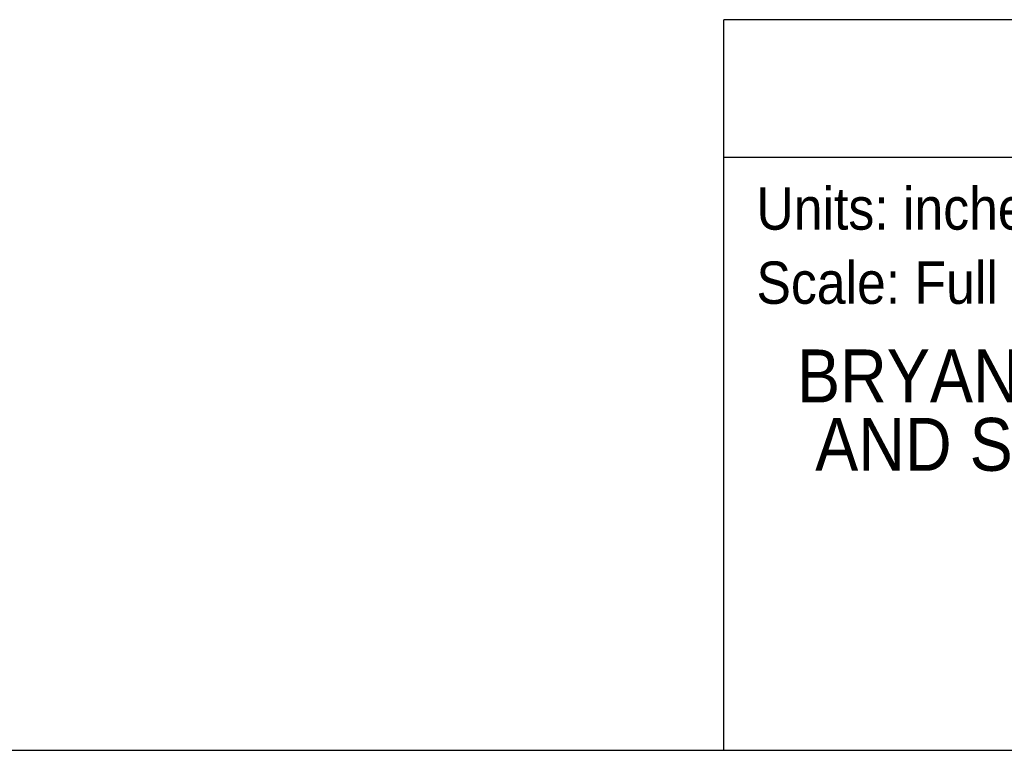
# Model space of a CAD drawing. Header units: inches. Extents: x 0 to 33, y 0 to 25.5.
# Tile 5 of 16: x 12.6 to 23, y 0 to 7.8. Entities that reach past the tile are written whole.
import ezdxf
from ezdxf.enums import TextEntityAlignment as Align

# ---------------------------------------------------------------- set-up
doc = ezdxf.new("R2010")
doc.units = ezdxf.units.IN
doc.header["$LTSCALE"] = 3
doc.header["$MEASUREMENT"] = 0
doc.linetypes.add('SLD-Solid', pattern=[0])
doc.layers.add('SLD-DEFPOINTS', color=7, linetype='Continuous')
doc.layers.add('TEXT', color=140, linetype='SLD-Solid', lineweight=25)
doc.styles.add('SLDTEXTSTYLE0', font='GOTHIC.TTF', dxfattribs={"width": 0.913})

# ---------------------------------------------------------------- blocks, each defined once
blk = doc.blocks.new('Block2')
at = {"color": 7, "linetype": 'SLD-Solid', "lineweight": 18}
blk.add_line((33, 0), (0, 0), dxfattribs=at)
blk = doc.blocks.new('SW_NOTE_0')
at = {"layer": 'TEXT', "color": 0, "insert": (0, 0.575), "char_height": 0.45, "attachment_point": 1, "style": 'SLDTEXTSTYLE0'}
blk.add_mtext('Scale: Full', dxfattribs=at)
blk = doc.blocks.new('SW_NOTE_0_1')
at = {"layer": 'TEXT', "color": 0, "insert": (0, 0.575), "char_height": 0.45, "attachment_point": 1, "style": 'SLDTEXTSTYLE0'}
blk.add_mtext('Units: inches [mm]', dxfattribs=at)
blk = doc.blocks.new('Block1')
at = {"layer": 'TEXT'}
for p, q in [((33, 7.767), (20.037, 7.767)), ((20.037, 0), (20.037, 7.767)), ((20.037, 6.307), (33, 6.307)), ((33, 0), (20.037, 0))]:
    blk.add_line(p, q, dxfattribs=at)
for name, p in [('SW_NOTE_0_1', (20.384, 5.41)), ('SW_NOTE_0', (20.384, 4.622))]:
    blk.add_blockref(name, p, dxfattribs=at)
at = {"layer": 'TEXT', "color": 140, "style": 'SLDTEXTSTYLE0', "width": 0.913}
for tag, height, p in [('AUTOATTR0', 0.5, (24.669, 6.538)), ('AUTOATTR1_0', 0.562, (20.815, 3.53)), ('AUTOATTR1_1', 0.562, (21.008, 2.803)), ('AUTOATTR1_2', 0.562, (24.981, 2.075))]:
    blk.add_attdef(tag, text='', height=height, dxfattribs=at).set_placement(p, align=Align.BOTTOM_LEFT)

msp = doc.modelspace()

# ---------------------------------------------------------------- linework, layer by layer
at = {"color": 7, "linetype": 'SLD-Solid'}
msp.add_line((33, 0), (0, 0), dxfattribs=at)

# ---------------------------------------------------------------- block references
at = {"layer": 'SLD-DEFPOINTS'}
msp.add_blockref('Block2', (0, 0), dxfattribs=at)
ref = msp.add_blockref('Block1', (0, 0), dxfattribs=at)
ref.add_attrib('AUTOATTR1_0', 'BRYANT WATERTIGHT SINGLE PIN ', dxfattribs={"layer": 'TEXT', "height": 0.5625, "style": 'SLDTEXTSTYLE0', "width": 0.913}).set_placement((20.815, 3.53), align=Align.BOTTOM_LEFT)
ref.add_attrib('AUTOATTR1_1', 'AND SLEEVE RECEPTACLE, 30A, ', dxfattribs={"layer": 'TEXT', "height": 0.5625, "style": 'SLDTEXTSTYLE0', "width": 0.913}).set_placement((21.008, 2.803), align=Align.BOTTOM_LEFT)

doc.saveas('drawing.dxf')
